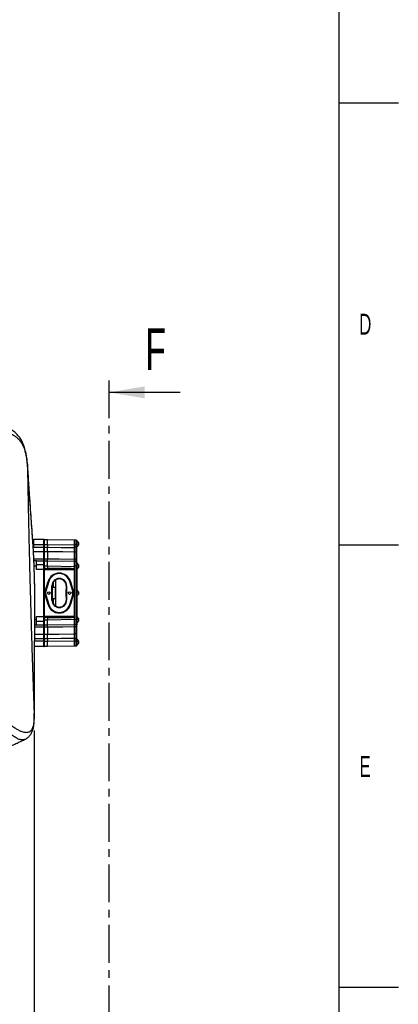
# Model space of a CAD drawing. Extents: x 0 to 8410, y 0 to 5940.
# Tile 158 of 212: x 7773 to 8410, y 2199 to 3852. Entities that reach past the tile are written whole.
import ezdxf

# ---------------------------------------------------------------- set-up
doc = ezdxf.new("R2010")
doc.units = 0
doc.header["$LTSCALE"] = 10
doc.linetypes.add('CENTER', pattern=[10.16, 6.35, -1.27, 1.27, -1.27])
doc.layers.get('0').update_dxf_attribs({"linetype": 'CONTINUOUS'})
doc.styles.add('SLDTEXTSTYLE0', font='TXT', dxfattribs={"width": 0.605})
doc.dimstyles.new('SLDDIMSTYLE1', dxfattribs={"dimtxt": 50, "dimasz": 50, "dimexe": 0, "dimexo": 0.0625, "dimgap": 12.5, "dimtad": 1, "dimdec": 1, "dimrnd": 1e-09, "dimzin": 12, "dimtxsty": 'SLDTEXTSTYLE0', "dimsah": 1, "dimcen": 0.09, "dimazin": 3, "dimtfac": 1, "dimtofl": 0, "dimtmove": 0, "dimatfit": 3, "dimtolj": 1, "dimtzin": 12})

# ---------------------------------------------------------------- blocks, each defined once
blk = doc.blocks.new('_D_6')
at = {"color": 7, "linetype": 'CONTINUOUS'}
for p, q in [((6267.8, 2658.2), (6267.8, 1577.4)), ((7797.8, 2658.2), (7797.8, 1577.4)), ((6267.8, 1592.4), (7797.8, 1592.4))]:
    blk.add_line(p, q, dxfattribs=at)
for points in [[(6267.8, 1592.4), (6317.8, 1584.9), (6317.8, 1599.9)], [(7797.8, 1592.4), (7747.8, 1599.9), (7747.8, 1584.9)]]:
    blk.add_solid(points, dxfattribs=at)
at = {"color": 7, "linetype": 'CONTINUOUS', "insert": (6956.4, 1656.8), "char_height": 50, "attachment_point": 1, "rotation": 360, "style": 'SLDTEXTSTYLE0'}
blk.add_mtext('1530', dxfattribs=at)

msp = doc.modelspace()

# ---------------------------------------------------------------- linework, layer by layer
at = {"color": 7, "linetype": 'CONTINUOUS'}
for p, q in [((8310, 5840), (8310, 100)), ((8310, 3712.5), (8410, 3712.5)), ((8043.18, 3226.3), (7923.18, 3226.3)), ((7795.78, 2978.85), (7795.28, 2979.35)), ((7796.28, 2979.35), (7795.78, 2978.85)), ((7795.78, 2970.35), (7795.78, 2978.85)), ((7796.28, 2979.35), (7796.28, 2970.35)), ((7813.78, 2979.35), (7796.28, 2979.35)), ((7813.78, 2970.35), (7813.78, 2979.35)), ((7814.27, 2979.26), (7819.78, 2979.35)), ((7819.78, 2970.35), (7819.78, 2979.35)), ((7819.78, 2979.35), (7865.28, 2978.56)), ((7868.78, 2978.35), (7865.78, 2978.35)), ((7865.78, 2978.35), (7865.78, 2970.35)), ((7868.78, 2978.35), (7868.78, 2970.35)), ((7869.78, 2976.6), (7868.78, 2976.6)), ((7869.78, 2971.85), (7869.78, 2976.6)), ((7796.28, 2970.35), (7796.28, 2966.19)), ((7813.78, 2966.19), (7813.78, 2970.35)), ((7813.78, 2958.51), (7813.78, 2966.19)), ((7819.78, 2970.35), (7819.78, 2966.19)), ((7865.78, 2970.35), (7865.78, 2966.19)), ((7865.78, 2966.19), (7865.78, 2957.74)), ((7868.78, 2970.35), (7868.78, 2966.19)), ((7868.78, 2967.1), (7869.78, 2967.1)), ((7868.78, 2966.19), (7868.78, 2957.74)), ((7869.78, 2967.1), (7869.78, 2971.85)), ((8310, 2970), (8410, 2970)), ((7801.78, 2943.52), (7813.78, 2943.52)), ((7801.78, 2943.35), (7801.78, 2943.52)), ((7813.78, 2946.95), (7813.78, 2958.51)), ((7813.78, 2943.52), (7813.78, 2946.95)), ((7813.78, 2942.76), (7813.78, 2943.52)), ((7819.78, 2958.51), (7819.78, 2946.95)), ((7865.78, 2957.74), (7865.78, 2946.31)), ((7865.78, 2946.31), (7865.78, 2942.35)), ((7868.78, 2957.74), (7868.78, 2946.31)), ((7868.78, 2946.31), (7868.78, 2942.35)), ((7801.78, 2943.35), (7797.19, 2943.35)), ((7801.78, 2934.35), (7801.78, 2943.35)), ((7801.78, 2928.85), (7801.78, 2934.35)), ((7813.78, 2928.85), (7801.78, 2928.85)), ((7813.78, 2942.76), (7813.78, 2943.17)), ((7813.78, 2934.26), (7813.78, 2942.76)), ((7813.78, 2930.37), (7813.78, 2934.26)), ((7813.78, 2928.85), (7813.78, 2929.87)), ((7813.78, 2849.85), (7813.78, 2928.85)), ((7814.27, 2943.26), (7819.78, 2943.35)), ((7819.78, 2934.35), (7819.78, 2943.35)), ((7819.78, 2943.35), (7865.28, 2942.56)), ((7819.78, 2934.35), (7819.78, 2930.37)), ((7819.78, 2929.37), (7819.78, 2930.37)), ((7868.78, 2942.35), (7865.78, 2942.35)), ((7865.78, 2942.35), (7865.78, 2934.35)), ((7865.78, 2934.35), (7865.78, 2844.35)), ((7868.78, 2942.35), (7868.78, 2934.35)), ((7868.78, 2941.35), (7869.78, 2941.35)), ((7869.78, 2939.1), (7868.78, 2939.1)), ((7868.78, 2934.35), (7868.78, 2844.35)), ((7868.78, 2929.6), (7869.78, 2929.6)), ((7869.78, 2939.1), (7869.78, 2941.35)), ((7869.78, 2934.35), (7869.78, 2939.1)), ((7869.78, 2929.6), (7869.78, 2934.35)), ((7869.78, 2849.1), (7869.78, 2929.6)), ((7833.78, 2867.28), (7833.78, 2911.21)), ((7828.03, 2901.35), (7828.08, 2902.47)), ((7828.22, 2895.53), (7828.36, 2895.18)), ((7829.28, 2906.29), (7829.28, 2899.35)), ((7829.28, 2899.35), (7833.08, 2899.35)), ((7833.08, 2899.35), (7833.08, 2879.35)), ((7851.2, 2894.78), (7851.35, 2895.17)), ((7851.52, 2902.07), (7851.54, 2901.35)), ((7868.78, 2899.35), (7868.98, 2899.35)), ((7868.98, 2899.35), (7868.98, 2878.35)), ((7828.08, 2876.23), (7828.03, 2877.35)), ((7828.36, 2883.52), (7828.22, 2883.17)), ((7833.08, 2879.35), (7829.28, 2879.35)), ((7829.28, 2879.35), (7829.28, 2872.49)), ((7851.35, 2883.54), (7851.2, 2883.92)), ((7851.54, 2877.35), (7851.52, 2876.64)), ((7868.78, 2878.35), (7868.98, 2878.35)), ((7801.78, 2849.85), (7813.78, 2849.85)), ((7801.78, 2844.35), (7801.78, 2849.85)), ((7801.78, 2835.35), (7801.78, 2844.35)), ((7813.78, 2848.84), (7813.78, 2849.85)), ((7813.78, 2844.45), (7813.78, 2848.34)), ((7813.78, 2835.95), (7813.78, 2844.45)), ((7819.78, 2848.34), (7819.78, 2849.34)), ((7819.78, 2848.34), (7819.78, 2844.35)), ((7819.78, 2835.35), (7819.78, 2844.35)), ((7865.78, 2844.35), (7865.78, 2836.35)), ((7869.78, 2849.1), (7868.78, 2849.1)), ((7868.78, 2844.35), (7868.78, 2836.35)), ((7869.78, 2844.35), (7869.78, 2849.1)), ((7869.78, 2839.6), (7869.78, 2844.35)), ((7801.78, 2835.35), (7798.56, 2835.35)), ((7801.78, 2835.18), (7801.78, 2835.35)), ((7813.78, 2835.18), (7801.78, 2835.18)), ((7813.78, 2835.18), (7813.78, 2835.95)), ((7813.78, 2831.75), (7813.78, 2835.18)), ((7813.78, 2820.2), (7813.78, 2831.75)), ((7819.78, 2835.35), (7814.27, 2835.45)), ((7865.28, 2836.15), (7819.78, 2835.35)), ((7819.78, 2831.75), (7819.78, 2820.2)), ((7868.78, 2836.35), (7865.78, 2836.35)), ((7865.78, 2836.35), (7865.78, 2832.39)), ((7865.78, 2832.39), (7865.78, 2820.97)), ((7868.78, 2839.6), (7869.78, 2839.6)), ((7868.78, 2836.35), (7868.78, 2832.39)), ((7868.78, 2835.35), (7869.78, 2835.35)), ((7868.78, 2832.39), (7868.78, 2820.97)), ((7869.78, 2835.35), (7869.78, 2839.6)), ((7813.78, 2812.52), (7813.78, 2820.2)), ((7813.78, 2808.35), (7813.78, 2812.52)), ((7819.78, 2812.52), (7819.78, 2808.35)), ((7865.78, 2820.97), (7865.78, 2812.52)), ((7865.78, 2812.52), (7865.78, 2808.35)), ((7868.78, 2820.97), (7868.78, 2812.52)), ((7868.78, 2812.52), (7868.78, 2808.35)), ((7869.78, 2811.6), (7868.78, 2811.6)), ((7869.78, 2806.85), (7869.78, 2811.6)), ((7813.78, 2799.35), (7798.39, 2799.35)), ((7813.78, 2799.35), (7813.78, 2808.35)), ((7819.78, 2799.35), (7814.27, 2799.45)), ((7819.78, 2799.35), (7819.78, 2808.35)), ((7865.28, 2800.15), (7819.78, 2799.35)), ((7865.78, 2808.35), (7865.78, 2800.35)), ((7868.78, 2800.35), (7865.78, 2800.35)), ((7868.78, 2808.35), (7868.78, 2800.35)), ((7868.78, 2802.1), (7869.78, 2802.1)), ((7869.78, 2802.1), (7869.78, 2806.85)), ((8310, 2227.5), (8410, 2227.5))]:
    msp.add_line(p, q, dxfattribs=at)
at = {"color": 7, "linetype": 'CENTER'}
msp.add_line((7923.18, 3246.3), (7923.18, 1649.73), dxfattribs=at)
at = {"color": 8, "linetype": 'CONTINUOUS'}
for p, q in [((7786.27, 3105.82), (7786.26, 3106.45)), ((7796.28, 2970.35), (7795.78, 2970.35)), ((7813.78, 2970.35), (7796.28, 2970.35)), ((7796.28, 2966.19), (7813.78, 2966.19)), ((7814.27, 2970.26), (7813.78, 2970.26)), ((7814.27, 2966.14), (7813.78, 2966.14)), ((7819.78, 2970.35), (7814.27, 2970.26)), ((7814.27, 2970.26), (7814.27, 2966.14)), ((7865.28, 2969.56), (7819.78, 2970.35)), ((7865.28, 2965.82), (7865.28, 2969.56)), ((7865.78, 2969.56), (7865.28, 2969.56)), ((7865.28, 2965.82), (7865.78, 2965.82)), ((7868.78, 2970.35), (7865.78, 2970.35)), ((7868.78, 2966.19), (7865.78, 2966.19)), ((7813.78, 2958.51), (7796.28, 2958.51)), ((7797.03, 2946.95), (7813.78, 2946.95)), ((7819.78, 2958.51), (7814.27, 2958.46)), ((7814.27, 2958.46), (7814.27, 2946.86)), ((7814.27, 2946.86), (7819.78, 2946.95)), ((7865.28, 2946.19), (7865.28, 2958.11)), ((7868.78, 2957.74), (7865.78, 2957.74)), ((7868.78, 2946.31), (7865.78, 2946.31)), ((7801.78, 2934.35), (7797.55, 2934.35)), ((7813.78, 2936.85), (7801.78, 2936.85)), ((7814.27, 2934.26), (7813.78, 2934.26)), ((7813.78, 2930.37), (7814.27, 2930.37)), ((7813.78, 2928.37), (7814.28, 2928.37)), ((7819.78, 2934.35), (7814.27, 2934.26)), ((7814.27, 2934.26), (7814.27, 2930.37)), ((7814.28, 2929.37), (7814.28, 2928.37)), ((7865.28, 2928.37), (7814.28, 2928.37)), ((7814.28, 2928.37), (7814.28, 2850.34)), ((7817.77, 2930.37), (7819.78, 2930.37)), ((7819.78, 2929.37), (7817.79, 2929.37)), ((7817.79, 2929.37), (7821.77, 2929.37)), ((7865.28, 2933.56), (7819.78, 2934.35)), ((7819.78, 2930.37), (7821.78, 2930.37)), ((7821.77, 2929.37), (7819.78, 2929.37)), ((7865.28, 2930.21), (7865.28, 2933.56)), ((7865.28, 2933.56), (7865.78, 2933.56)), ((7865.28, 2930.21), (7865.78, 2930.21)), ((7865.28, 2928.37), (7865.28, 2929.29)), ((7865.28, 2928.37), (7865.78, 2928.37)), ((7865.28, 2850.34), (7865.28, 2928.37)), ((7868.78, 2934.35), (7865.78, 2934.35)), ((7816.24, 2892.47), (7821.08, 2908.88)), ((7821.56, 2908.73), (7816.71, 2892.33)), ((7816.71, 2892.33), (7821.56, 2908.73)), ((7822.04, 2908.59), (7817.19, 2892.18)), ((7821.56, 2908.73), (7821.56, 2908.73)), ((7827.33, 2877.35), (7827.33, 2901.35)), ((7827.33, 2901.35), (7827.83, 2901.35)), ((7827.83, 2901.35), (7827.83, 2877.35)), ((7828.03, 2901.35), (7827.83, 2901.35)), ((7851.54, 2901.35), (7851.72, 2901.35)), ((7851.72, 2877.35), (7851.72, 2901.35)), ((7852.22, 2901.35), (7851.72, 2901.35)), ((7852.22, 2901.35), (7852.22, 2877.35)), ((7862.36, 2892.18), (7857.51, 2908.59)), ((7862.84, 2892.33), (7857.99, 2908.73)), ((7857.99, 2908.73), (7857.99, 2908.73)), ((7857.99, 2908.73), (7862.84, 2892.33)), ((7858.47, 2908.88), (7863.32, 2892.47)), ((7821.08, 2869.83), (7816.24, 2886.24)), ((7816.71, 2892.33), (7816.71, 2892.33)), ((7816.71, 2886.38), (7821.56, 2869.97)), ((7816.71, 2886.38), (7816.71, 2886.38)), ((7821.56, 2869.97), (7816.71, 2886.38)), ((7817.19, 2886.52), (7822.04, 2870.11)), ((7827.83, 2877.35), (7827.33, 2877.35)), ((7828.03, 2877.35), (7827.83, 2877.35)), ((7851.54, 2877.35), (7851.72, 2877.35)), ((7851.72, 2877.35), (7852.22, 2877.35)), ((7857.51, 2870.11), (7862.36, 2886.52)), ((7857.99, 2869.97), (7862.84, 2886.38)), ((7862.84, 2886.38), (7857.99, 2869.97)), ((7863.32, 2886.24), (7858.47, 2869.83)), ((7862.84, 2892.33), (7862.84, 2892.33)), ((7862.84, 2886.38), (7862.84, 2886.38)), ((7821.56, 2869.97), (7821.56, 2869.97)), ((7857.99, 2869.97), (7857.99, 2869.97)), ((7801.78, 2844.35), (7798.6, 2844.35)), ((7813.78, 2850.34), (7814.28, 2850.34)), ((7813.78, 2848.34), (7814.27, 2848.34)), ((7813.78, 2844.45), (7814.27, 2844.45)), ((7814.27, 2848.34), (7814.27, 2844.45)), ((7814.27, 2844.45), (7819.78, 2844.35)), ((7814.28, 2850.34), (7814.28, 2849.34)), ((7814.28, 2850.34), (7865.28, 2850.34)), ((7819.78, 2848.34), (7817.77, 2848.34)), ((7817.79, 2849.34), (7819.78, 2849.34)), ((7821.77, 2849.34), (7817.79, 2849.34)), ((7819.78, 2849.34), (7821.77, 2849.34)), ((7821.78, 2848.34), (7819.78, 2848.34)), ((7819.78, 2844.35), (7865.28, 2845.15)), ((7865.28, 2849.42), (7865.28, 2850.34)), ((7865.28, 2850.34), (7865.78, 2850.34)), ((7865.28, 2845.15), (7865.28, 2848.5)), ((7865.28, 2848.5), (7865.78, 2848.5)), ((7865.28, 2845.15), (7865.78, 2845.15)), ((7868.78, 2844.35), (7865.78, 2844.35)), ((7813.78, 2831.75), (7798.54, 2831.75)), ((7801.78, 2841.85), (7813.78, 2841.85)), ((7819.78, 2831.75), (7814.27, 2831.85)), ((7814.27, 2831.85), (7814.27, 2820.25)), ((7865.28, 2820.6), (7865.28, 2832.52)), ((7868.78, 2832.39), (7865.78, 2832.39)), ((7813.78, 2812.52), (7798.45, 2812.52)), ((7798.49, 2820.2), (7813.78, 2820.2)), ((7813.78, 2812.56), (7814.27, 2812.56)), ((7814.27, 2820.25), (7819.78, 2820.2)), ((7814.27, 2812.56), (7814.27, 2808.45)), ((7865.78, 2812.89), (7865.28, 2812.89)), ((7865.28, 2809.15), (7865.28, 2812.89)), ((7868.78, 2820.97), (7865.78, 2820.97)), ((7868.78, 2812.52), (7865.78, 2812.52)), ((7813.78, 2808.35), (7798.44, 2808.35)), ((7813.78, 2808.45), (7814.27, 2808.45)), ((7814.27, 2808.45), (7819.78, 2808.35)), ((7819.78, 2808.35), (7865.28, 2809.15)), ((7865.78, 2809.15), (7865.28, 2809.15)), ((7868.78, 2808.35), (7865.78, 2808.35)), ((7797.78, 2678.22), (7797.8, 2677.66))]:
    msp.add_line(p, q, dxfattribs=at)
at = {"color": 8, "linetype": 'CONTINUOUS', "flags": 128}
for points in [[(7814.27, 2966.14), (7816.73, 2966.16), (7819.78, 2966.19)], [(7819.78, 2966.19), (7842.82, 2966), (7865.28, 2965.82)], [(7814.27, 2946.86), (7814.17, 2946.85), (7814.08, 2946.83), (7813.99, 2946.8), (7813.92, 2946.76), (7813.86, 2946.72), (7813.81, 2946.66), (7813.79, 2946.6), (7813.78, 2946.54)], [(7865.28, 2958.11), (7845.78, 2958.28), (7819.78, 2958.51)], [(7819.78, 2946.95), (7839.77, 2946.62), (7865.28, 2946.19)], [(7865.28, 2946.19), (7865.38, 2946.18), (7865.47, 2946.16), (7865.56, 2946.13), (7865.63, 2946.09), (7865.69, 2946.04), (7865.74, 2945.99), (7865.77, 2945.93), (7865.78, 2945.87)], [(7821.56, 2908.73), (7821.55, 2908.74), (7821.52, 2908.75), (7821.48, 2908.76), (7821.42, 2908.78), (7821.35, 2908.8), (7821.27, 2908.82), (7821.18, 2908.85), (7821.08, 2908.88)], [(7822.04, 2908.59), (7821.95, 2908.62), (7821.86, 2908.65), (7821.78, 2908.67), (7821.71, 2908.69), (7821.65, 2908.71), (7821.6, 2908.72), (7821.57, 2908.73), (7821.56, 2908.73)], [(7857.51, 2908.59), (7857.6, 2908.62), (7857.69, 2908.65), (7857.77, 2908.67), (7857.85, 2908.69), (7857.91, 2908.71), (7857.95, 2908.72), (7857.98, 2908.73), (7857.99, 2908.73)], [(7857.99, 2908.73), (7858, 2908.74), (7858.03, 2908.75), (7858.07, 2908.76), (7858.13, 2908.78), (7858.2, 2908.8), (7858.29, 2908.82), (7858.38, 2908.85), (7858.47, 2908.88)], [(7816.24, 2892.47), (7816.33, 2892.44), (7816.42, 2892.41), (7816.5, 2892.39), (7816.57, 2892.37), (7816.63, 2892.35), (7816.68, 2892.34), (7816.7, 2892.33), (7816.71, 2892.33)], [(7816.24, 2886.24), (7816.33, 2886.27), (7816.42, 2886.29), (7816.5, 2886.32), (7816.57, 2886.34), (7816.63, 2886.36), (7816.68, 2886.37), (7816.7, 2886.38), (7816.71, 2886.38)], [(7816.71, 2892.33), (7816.73, 2892.32), (7816.75, 2892.31), (7816.8, 2892.3), (7816.86, 2892.28), (7816.93, 2892.26), (7817.01, 2892.24), (7817.1, 2892.21), (7817.19, 2892.18)], [(7816.71, 2886.38), (7816.73, 2886.38), (7816.75, 2886.39), (7816.8, 2886.4), (7816.86, 2886.42), (7816.93, 2886.44), (7817.01, 2886.47), (7817.1, 2886.49), (7817.19, 2886.52)], [(7862.36, 2892.18), (7862.45, 2892.21), (7862.54, 2892.24), (7862.62, 2892.26), (7862.69, 2892.28), (7862.75, 2892.3), (7862.8, 2892.31), (7862.83, 2892.32), (7862.84, 2892.33)], [(7862.84, 2892.33), (7862.85, 2892.33), (7862.88, 2892.34), (7862.92, 2892.35), (7862.98, 2892.37), (7863.05, 2892.39), (7863.14, 2892.41), (7863.22, 2892.44), (7863.32, 2892.47)], [(7862.84, 2886.38), (7862.85, 2886.38), (7862.88, 2886.37), (7862.92, 2886.36), (7862.98, 2886.34), (7863.05, 2886.32), (7863.14, 2886.29), (7863.22, 2886.27), (7863.32, 2886.24)], [(7821.08, 2869.83), (7821.18, 2869.86), (7821.27, 2869.88), (7821.35, 2869.91), (7821.42, 2869.93), (7821.48, 2869.95), (7821.52, 2869.96), (7821.55, 2869.97), (7821.56, 2869.97)], [(7821.56, 2869.97), (7821.57, 2869.97), (7821.6, 2869.98), (7821.65, 2870), (7821.71, 2870.01), (7821.78, 2870.03), (7821.86, 2870.06), (7821.95, 2870.09), (7822.04, 2870.11)], [(7857.99, 2869.97), (7857.98, 2869.97), (7857.95, 2869.98), (7857.91, 2870), (7857.85, 2870.01), (7857.77, 2870.03), (7857.69, 2870.06), (7857.6, 2870.09), (7857.51, 2870.11)], [(7858.47, 2869.83), (7858.38, 2869.86), (7858.29, 2869.88), (7858.2, 2869.91), (7858.13, 2869.93), (7858.07, 2869.95), (7858.03, 2869.96), (7858, 2869.97), (7857.99, 2869.97)], [(7813.78, 2832.17), (7813.79, 2832.1), (7813.81, 2832.04), (7813.86, 2831.99), (7813.92, 2831.94), (7813.99, 2831.9), (7814.08, 2831.87), (7814.17, 2831.85), (7814.27, 2831.85)], [(7865.28, 2832.52), (7845.78, 2832.19), (7819.78, 2831.75)], [(7865.28, 2832.52), (7865.38, 2832.53), (7865.47, 2832.54), (7865.56, 2832.57), (7865.63, 2832.61), (7865.69, 2832.66), (7865.74, 2832.72), (7865.77, 2832.78), (7865.78, 2832.84)], [(7819.78, 2812.52), (7816.73, 2812.54), (7814.27, 2812.56)], [(7819.78, 2820.2), (7839.77, 2820.37), (7865.28, 2820.6)], [(7865.28, 2812.89), (7842.82, 2812.7), (7819.78, 2812.52)]]:
    msp.add_lwpolyline(points, dxfattribs=at)
at = {"color": 7, "linetype": 'CONTINUOUS'}
for centre in [(7822.28, 2889.35), (7857.28, 2889.35)]:
    msp.add_circle(centre, 2.25, dxfattribs=at)
for centre, radius, start, end in [((7814.28, 2978.76), 0.5, 91, 180), ((7865.28, 2978.06), 0.5, 360, 89), ((7866.48, 2971.59), 6, 29.79907, 56.69982), ((7866.48, 2972.12), 6, 303.30018, 331.04858), ((7814.28, 2942.76), 0.5, 91, 180), ((7865.28, 2942.06), 0.5, 0, 89), ((7866.48, 2934.09), 6, 29.79907, 56.69982), ((7866.48, 2934.62), 6, 303.30018, 331.04858), ((7866.48, 2889.09), 6, 29.79907, 56.69982), ((7826.78, 2889.35), 10.49, 163.5387, 196.4613), ((7839.78, 2877.35), 11.95, 180, 0), ((7852.78, 2889.35), 10.49, 343.5387, 16.4613), ((7866.48, 2889.62), 6, 303.30018, 331.04858), ((7839.78, 2875.35), 18.99, 196.4613, 343.5387), ((7866.48, 2844.09), 6, 29.79907, 56.69982), ((7814.28, 2835.95), 0.5, 180, 269), ((7865.28, 2836.65), 0.5, 271, 0), ((7866.48, 2844.62), 6, 303.30018, 331.04858), ((7866.48, 2806.59), 6, 29.79907, 56.69982), ((7814.28, 2799.95), 0.5, 180, 269), ((7865.28, 2800.65), 0.5, 271, 360), ((7866.48, 2807.12), 6, 303.30018, 331.04858)]:
    msp.add_arc(centre, radius, start, end, dxfattribs=at)
at = {"color": 8, "linetype": 'CONTINUOUS'}
for centre, radius, start, end in [((7814.22, 2958.01), 0.451, 84.3337, 171.72364), ((7865.33, 2957.66), 0.452, 8.18587, 95.60168), ((7814.28, 2929.87), 0.5, 180.02047, 270.0342), ((7832.72, 2930.13), 14.95, 179.08417, 182.91726), ((7806.84, 2930.13), 14.95, 357.08274, 0.91583), ((7865.3, 2929.77), 0.481, 267.64383, 357.43703), ((7839.78, 2903.35), 19.49, 16.4613, 163.5387), ((7839.78, 2903.35), 18.99, 16.4613, 163.5387), ((7839.78, 2903.35), 18.99, 16.4613, 163.5387), ((7839.78, 2903.35), 18.49, 16.4613, 163.5387), ((7839.78, 2901.35), 12.45, 0, 180), ((7839.78, 2901.35), 11.95, 0, 180), ((7826.78, 2889.35), 10.99, 163.5387, 196.4613), ((7826.78, 2889.35), 10.49, 163.5387, 196.4613), ((7826.78, 2889.35), 9.99, 163.5387, 196.4613), ((7839.78, 2877.35), 12.45, 180, 0), ((7852.78, 2889.35), 9.99, 343.5387, 16.4613), ((7731.5, 2443.06), 462.37, 73.49814, 73.56009), ((7852.78, 2889.35), 10.49, 343.5387, 16.4613), ((7852.78, 2889.35), 10.99, 343.5387, 16.4613), ((7839.78, 2875.35), 19.49, 196.4613, 343.5387), ((7839.78, 2875.35), 18.99, 196.4613, 343.5387), ((7839.78, 2875.35), 18.49, 196.4613, 343.5387), ((7814.28, 2848.84), 0.5, 89.97148, 179.97385), ((7832.72, 2848.57), 14.96, 177.08361, 180.91497), ((7806.83, 2848.57), 14.96, 359.08503, 2.91639), ((7865.3, 2848.94), 0.481, 2.57123, 92.34791), ((7814.22, 2820.7), 0.451, 188.27545, 275.65859), ((7865.33, 2821.05), 0.452, 264.40545, 351.81562)]:
    msp.add_arc(centre, radius, start, end, dxfattribs=at)
at = {"color": 7, "linetype": 'CONTINUOUS'}
for centre, major_axis, ratio, start_param, end_param in [((7814.73, 2975.3), (0, -1.75), 0.7142857, 3.87164, 4.0049058), ((7828.34, 2889.35), (0, 5.85), 0.0349208, 3.2294663, 6.1953116), ((7851.21, 2889.35), (0, 5.45), 0.0349208, 0.0866592, 3.0549334), ((7814.73, 2803.4), (0, 1.75), 0.7142857, 2.2782795, 2.4115453)]:
    msp.add_ellipse(centre, major_axis=major_axis, ratio=ratio, start_param=start_param, end_param=end_param, dxfattribs=at)
at = {"color": 8, "linetype": 'CONTINUOUS'}
for centre, major_axis, ratio, start_param, end_param in [((7814.28, 2970.26), (-0.01, 9), 0.0009692, 0.000016, 1.5705077), ((7865.28, 2969.56), (0.01, 9), 0.0009692, 4.7126776, 6.2831693), ((7814.28, 2934.26), (-0.01, 9), 0.0009692, 0.000016, 1.5705077), ((7819.77, 2928.37), (114.58, 0), 0.0174551, 1.5882496, 1.6188162), ((7819.78, 2928.37), (114.58, 0), 0.0087275, 1.5882496, 1.6188925), ((7819.77, 2928.37), (114.58, 0), 0.0087275, 1.1623555, 1.553343), ((7819.78, 2928.37), (114.58, 0), 0.0174551, 1.1624385, 1.553343), ((7865.28, 2933.56), (0.01, 9), 0.0009692, 4.7126776, 6.2831693), ((7814.28, 2844.45), (0.01, 9), 0.0009692, 1.5710849, 3.1415767), ((7819.77, 2850.34), (114.58, 0), 0.0174551, 4.6643691, 4.6949357), ((7819.78, 2850.34), (114.58, 0), 0.0087275, 4.6642928, 4.6949357), ((7819.77, 2850.34), (114.58, 0), 0.0087275, 4.7298423, 5.1208298), ((7819.78, 2850.34), (114.58, 0), 0.0174551, 4.7298423, 5.1207468), ((7865.28, 2845.15), (-0.01, 9), 0.0009692, 3.1416086, 4.7121004), ((7814.28, 2808.45), (0.01, 9), 0.0009692, 1.5710849, 3.1415767), ((7865.28, 2809.15), (-0.01, 9), 0.0009692, 3.1416086, 4.7121004)]:
    msp.add_ellipse(centre, major_axis=major_axis, ratio=ratio, start_param=start_param, end_param=end_param, dxfattribs=at)
for points, knots in [([(7786.27, 3105.82), (7785.95, 3109.12), (7785.31, 3115.71), (7783.48, 3124.64), (7781.25, 3131.89), (7778.8, 3137.53), (7775.84, 3142.5), (7772.38, 3146.77), (7768.39, 3150.44), (7763.87, 3153.49), (7758.21, 3156.31), (7751.31, 3158.53), (7745.59, 3159.72), (7742.73, 3160.31)], [0, 0, 0, 0, 0.1149226, 0.2298297, 0.3086745, 0.3876887, 0.4665348, 0.544262, 0.6219978, 0.7019519, 0.781923, 0.8905364, 1, 1, 1, 1]), ([(7786.27, 3105.82), (7786.46, 3094.49), (7786.84, 3072.04), (7787.49, 3038.07), (7788.2, 3004.01), (7788.97, 2969.69), (7789.78, 2936.07), (7790.62, 2903.26), (7791.49, 2871.31), (7792.41, 2839.34), (7793.38, 2807.2), (7794.4, 2774.91), (7795.48, 2742.51), (7796.6, 2710.25), (7797.39, 2688.89), (7797.78, 2678.22)], [0, 0, 0, 0, 0.0813789, 0.1613162, 0.241254, 0.3216361, 0.4020182, 0.4760202, 0.550066, 0.6241103, 0.6981108, 0.7735595, 0.8490542, 0.9245498, 1, 1, 1, 1]), ([(7797.78, 2678.22), (7797.8, 2679.94), (7797.84, 2683.38), (7797.88, 2690.89), (7797.93, 2704.05), (7798.06, 2730.32), (7798.3, 2783.1), (7798.52, 2831.1), (7798.68, 2866.82), (7798.72, 2873.91), (7798.71, 2880.37), (7798.68, 2886.04), (7798.62, 2892), (7798.53, 2898.14), (7798.42, 2904.38), (7798.28, 2910.69), (7798.11, 2917.14), (7797.92, 2923.58), (7797.7, 2929.95), (7797.47, 2936.24), (7797.22, 2942.47), (7796.94, 2948.51), (7796.65, 2954.31), (7796.35, 2959.85), (7796.04, 2965.17), (7795.59, 2971.83), (7795.03, 2979.92), (7794.12, 2992.82), (7792.54, 3015.62), (7789.85, 3054.31), (7787.61, 3086.56), (7786.27, 3105.82)], [0, 0, 0, 0, 0.0130689, 0.0262101, 0.052549, 0.1052149, 0.2105447, 0.4226584, 0.4418539, 0.4610503, 0.472812, 0.4846579, 0.4967639, 0.5089587, 0.5207192, 0.5325607, 0.5446579, 0.5568428, 0.5686484, 0.5805354, 0.5926806, 0.6049147, 0.6167651, 0.6286994, 0.6408944, 0.6531809, 0.6780862, 0.7029983, 0.7528149, 0.8524488, 1, 1, 1, 1]), ([(7814.27, 2966.14), (7814.27, 2965.47), (7814.27, 2963.68), (7814.27, 2961.45), (7814.27, 2959.61), (7814.27, 2958.85), (7814.27, 2958.46)], [0, 0, 0, 0, 0.2306398, 0.6146312, 0.8039647, 1, 1, 1, 1]), ([(7865.28, 2958.11), (7865.29, 2958.91), (7865.29, 2960.51), (7865.29, 2963), (7865.29, 2964.78), (7865.28, 2965.47), (7865.28, 2965.82)], [0, 0, 0, 0, 0.3829675, 0.7659398, 0.8801399, 1, 1, 1, 1]), ([(7814.27, 2946.86), (7814.27, 2946.37), (7814.27, 2945.06), (7814.27, 2943.93), (7814.27, 2943.34), (7814.27, 2943.29), (7814.27, 2943.26)], [0, 0, 0, 0, 0.230631, 0.6146339, 0.8039688, 1, 1, 1, 1]), ([(7865.28, 2942.56), (7865.29, 2942.67), (7865.29, 2942.89), (7865.29, 2944.22), (7865.29, 2945.41), (7865.28, 2945.92), (7865.28, 2946.19)], [0, 0, 0, 0, 0.3829642, 0.7659371, 0.8801453, 1, 1, 1, 1]), ([(7814.27, 2930.37), (7814.27, 2930.26), (7814.27, 2930.03), (7814.27, 2929.73), (7814.27, 2929.5), (7814.27, 2929.39), (7814.28, 2929.37), (7814.28, 2929.37)], [0, 0, 0, 0, 0.22141, 0.4428897, 0.6643342, 0.8857986, 1, 1, 1, 1]), ([(7865.28, 2929.29), (7865.28, 2929.31), (7865.28, 2929.38), (7865.28, 2929.57), (7865.28, 2929.87), (7865.28, 2930.09), (7865.28, 2930.21)], [0, 0, 0, 0, 0.1297756, 0.4198737, 0.7098899, 1, 1, 1, 1]), ([(7814.28, 2849.34), (7814.28, 2849.32), (7814.27, 2849.29), (7814.27, 2849.1), (7814.27, 2848.84), (7814.27, 2848.57), (7814.27, 2848.4), (7814.27, 2848.34)], [0, 0, 0, 0, 0.2215017, 0.4430362, 0.6645442, 0.8860337, 1, 1, 1, 1]), ([(7865.28, 2848.5), (7865.28, 2848.55), (7865.28, 2848.71), (7865.28, 2848.98), (7865.28, 2849.25), (7865.28, 2849.36), (7865.28, 2849.42)], [0, 0, 0, 0, 0.1296151, 0.4197348, 0.7098698, 1, 1, 1, 1]), ([(7814.27, 2835.45), (7814.27, 2835.41), (7814.27, 2835.3), (7814.27, 2834.39), (7814.27, 2833.1), (7814.27, 2832.27), (7814.27, 2831.85)], [0, 0, 0, 0, 0.2306387, 0.614635, 0.803965, 1, 1, 1, 1]), ([(7865.28, 2832.52), (7865.29, 2833.32), (7865.29, 2834.91), (7865.29, 2835.83), (7865.29, 2836.12), (7865.28, 2836.14), (7865.28, 2836.15)], [0, 0, 0, 0, 0.3829699, 0.7659349, 0.880144, 1, 1, 1, 1]), ([(7814.27, 2820.25), (7814.27, 2819.79), (7814.27, 2818.56), (7814.27, 2816.43), (7814.27, 2814.26), (7814.27, 2813.13), (7814.27, 2812.56)], [0, 0, 0, 0, 0.2306401, 0.6146354, 0.8039758, 1, 1, 1, 1]), ([(7865.28, 2812.89), (7865.29, 2814.01), (7865.29, 2816.26), (7865.29, 2818.55), (7865.29, 2819.91), (7865.28, 2820.36), (7865.28, 2820.6)], [0, 0, 0, 0, 0.3829653, 0.7659327, 0.8801429, 1, 1, 1, 1]), ([(7757.14, 2668.74), (7758.86, 2667.37), (7762.3, 2664.62), (7767.38, 2661.26), (7772.33, 2658.53), (7776.61, 2656.76), (7780.19, 2655.74), (7783.16, 2655.3), (7785.93, 2655.32), (7788.44, 2655.85), (7790.68, 2656.9), (7792.64, 2658.49), (7794.3, 2660.67), (7795.6, 2663.36), (7796.56, 2666.47), (7797.21, 2669.92), (7797.64, 2673.82), (7797.73, 2676.75), (7797.78, 2678.22)], [0, 0, 0, 0, 0.0785323, 0.1575383, 0.2382321, 0.3196001, 0.3769479, 0.4342919, 0.4922863, 0.550992, 0.6083674, 0.6661723, 0.7254255, 0.7852176, 0.8382757, 0.8919739, 0.9456711, 1, 1, 1, 1]), ([(7782, 2643.53), (7781.57, 2643.3), (7780.42, 2642.71), (7778.25, 2642.46), (7775.52, 2642.64), (7772.53, 2643.43), (7769.15, 2644.85), (7765.37, 2647), (7761.21, 2649.96), (7756.89, 2653.62), (7753.25, 2657.19), (7751.11, 2659.55), (7750.43, 2660.31)], [0, 0, 0, 0, 0.0587607, 0.1571668, 0.2562839, 0.357488, 0.4593422, 0.5780708, 0.6976648, 0.8198271, 0.9428227, 1, 1, 1, 1])]:
    msp.add_open_spline(points, degree=3, knots=knots, dxfattribs=at)
at = {"color": 7, "linetype": 'CONTINUOUS'}
for points, knots in [([(7786.22, 3106.44), (7786.17, 3107.27), (7786, 3110.11), (7785.42, 3115.1), (7784.49, 3121.12), (7783.37, 3126.54), (7782.14, 3131.34), (7780.76, 3135.68), (7779.14, 3139.87), (7777.23, 3143.9), (7775.12, 3147.62), (7772.8, 3151.03), (7770.3, 3154.11), (7767.65, 3156.89), (7764.81, 3159.42), (7761.79, 3161.71), (7758.56, 3163.78), (7755.13, 3165.62), (7752.19, 3166.98), (7750.36, 3167.65), (7749.78, 3167.85)], [0, 0, 0, 0, 0.0314903, 0.1092534, 0.1878644, 0.2585696, 0.3164779, 0.3721408, 0.4319358, 0.4902016, 0.5469366, 0.6023728, 0.6550919, 0.706987, 0.7588573, 0.8110553, 0.864026, 0.9182564, 0.9742781, 1, 1, 1, 1]), ([(7797.8, 2677.58), (7797.8, 2677.65), (7797.82, 2678.84), (7797.85, 2681.43), (7797.88, 2685.53), (7797.9, 2690.61), (7797.93, 2698.62), (7798.02, 2717.47), (7798.18, 2751.99), (7798.39, 2798.7), (7798.57, 2839.48), (7798.69, 2863.7), (7798.73, 2872.93), (7798.74, 2877.12), (7798.73, 2881.22), (7798.7, 2885.52), (7798.66, 2890.04), (7798.6, 2894.72), (7798.52, 2899.5), (7798.43, 2904.34), (7798.32, 2909.23), (7798.2, 2914.15), (7798.07, 2919.1), (7797.92, 2924.06), (7797.75, 2929), (7797.57, 2933.89), (7797.39, 2938.71), (7797.19, 2943.43), (7796.98, 2948.06), (7796.76, 2952.59), (7796.54, 2956.82), (7796.32, 2960.81), (7796.09, 2964.55), (7795.84, 2968.41), (7795.56, 2972.6), (7795.2, 2977.78), (7794.41, 2989.33), (7793.05, 3008.76), (7791.01, 3038), (7788.92, 3068.11), (7787.27, 3091.84), (7786.47, 3103.35), (7786.26, 3106.41)], [0, 0, 0, 0, 0.0005361, 0.009535, 0.0189791, 0.0301574, 0.0449386, 0.0746269, 0.1620116, 0.2865362, 0.4018606, 0.446563, 0.4571535, 0.4660595, 0.4746729, 0.483712, 0.4929278, 0.5021565, 0.5114268, 0.5206732, 0.5298469, 0.5390508, 0.5482788, 0.5575228, 0.5667714, 0.5760132, 0.5852385, 0.5944562, 0.6036427, 0.6129064, 0.6222199, 0.630375, 0.6389804, 0.6478578, 0.657931, 0.6699682, 0.6873441, 0.745933, 0.8189766, 0.9117004, 0.9765356, 1, 1, 1, 1]), ([(7819.78, 2958.51), (7819.78, 2958.97), (7819.78, 2960.2), (7819.78, 2962.82), (7819.78, 2965.07), (7819.78, 2966.19)], [0, 0, 0, 0, 0.2305646, 0.6152759, 1, 1, 1, 1]), ([(7865.78, 2965.82), (7865.78, 2965.1), (7865.78, 2963.21), (7865.78, 2960.25), (7865.78, 2958.57), (7865.78, 2957.72)], [0, 0, 0, 0, 0.2338258, 0.6169198, 1, 1, 1, 1]), ([(7871.67, 2974.6), (7871.77, 2974.41), (7871.98, 2974.01), (7872.08, 2973.55), (7872, 2973.29), (7871.84, 2973.22), (7871.71, 2973.23), (7871.67, 2973.23)], [0, 0, 0, 0, 0.2469197, 0.4977481, 0.7104245, 0.9200334, 1, 1, 1, 1]), ([(7871.67, 2973.23), (7871.77, 2973.03), (7871.98, 2972.62), (7872.08, 2971.89), (7872, 2971.22), (7871.84, 2970.76), (7871.71, 2970.54), (7871.67, 2970.48)], [0, 0, 0, 0, 0.2469155, 0.4977536, 0.710418, 0.9200165, 1, 1, 1, 1]), ([(7871.67, 2970.48), (7871.77, 2970.47), (7871.98, 2970.47), (7872.08, 2970.2), (7872, 2969.78), (7871.84, 2969.4), (7871.71, 2969.17), (7871.67, 2969.1)], [0, 0, 0, 0, 0.24692324, 0.49775673, 0.71044769, 0.92004124, 1, 1, 1, 1]), ([(7819.78, 2943.35), (7819.78, 2943.39), (7819.78, 2943.51), (7819.78, 2944.58), (7819.78, 2946.16), (7819.78, 2946.95)], [0, 0, 0, 0, 0.2305591, 0.6152828, 1, 1, 1, 1]), ([(7813.78, 2929.87), (7813.78, 2929.87), (7813.78, 2929.88), (7813.78, 2929.94), (7813.78, 2930.05), (7813.78, 2930.2), (7813.78, 2930.31), (7813.78, 2930.37)], [0, 0, 0, 0, 0.1142022, 0.3357181, 0.5571122, 0.7786012, 1, 1, 1, 1]), ([(7871.67, 2937.1), (7871.77, 2936.91), (7871.98, 2936.51), (7872.08, 2936.05), (7872, 2935.79), (7871.84, 2935.72), (7871.71, 2935.73), (7871.67, 2935.73)], [0, 0, 0, 0, 0.2469137, 0.4977412, 0.7104259, 0.9200248, 1, 1, 1, 1]), ([(7871.67, 2935.73), (7871.77, 2935.53), (7871.98, 2935.12), (7872.08, 2934.39), (7872, 2933.72), (7871.84, 2933.26), (7871.71, 2933.04), (7871.67, 2932.98)], [0, 0, 0, 0, 0.2469155, 0.4977536, 0.710418, 0.9200165, 1, 1, 1, 1]), ([(7871.67, 2932.98), (7871.77, 2932.97), (7871.98, 2932.97), (7872.08, 2932.7), (7872, 2932.28), (7871.84, 2931.9), (7871.71, 2931.67), (7871.67, 2931.6)], [0, 0, 0, 0, 0.2469307, 0.4977624, 0.7104205, 0.9200418, 1, 1, 1, 1]), ([(7851.52, 2902.07), (7851.44, 2902.75), (7851.2, 2904.74), (7850.08, 2907.22), (7848.45, 2909.31), (7846.96, 2910.66), (7845.24, 2911.75), (7843.38, 2912.52), (7841.41, 2912.97), (7838.8, 2913.11), (7835.58, 2912.47), (7832.21, 2910.54), (7829.61, 2907.6), (7828.39, 2904.7), (7828.14, 2902.93), (7828.08, 2902.47)], [0, 0, 0, 0, 0.0591175, 0.1727328, 0.2299099, 0.2887384, 0.3459757, 0.4049729, 0.4604904, 0.517736, 0.6262044, 0.7343493, 0.8456384, 0.9602799, 1, 1, 1, 1]), ([(7828.22, 2895.53), (7828.19, 2895.66), (7828.15, 2895.91), (7828.09, 2897.1), (7828.04, 2898.73), (7828.03, 2900.26), (7828.03, 2901.14), (7828.03, 2901.35)], [0, 0, 0, 0, 0.2315644, 0.4631231, 0.6947223, 0.9263157, 1, 1, 1, 1]), ([(7851.54, 2901.35), (7851.54, 2900.68), (7851.54, 2899.33), (7851.5, 2897.5), (7851.45, 2896.09), (7851.4, 2895.36), (7851.36, 2895.22), (7851.35, 2895.17)], [0, 0, 0, 0, 0.2216667, 0.443321, 0.6649957, 0.8868975, 1, 1, 1, 1]), ([(7828.03, 2877.35), (7828.03, 2878.03), (7828.03, 2879.37), (7828.07, 2881.14), (7828.13, 2882.46), (7828.18, 2883.04), (7828.21, 2883.15), (7828.22, 2883.17)], [0, 0, 0, 0, 0.2315686, 0.4631323, 0.694724, 0.9263251, 1, 1, 1, 1]), ([(7851.35, 2883.54), (7851.38, 2883.41), (7851.42, 2883.16), (7851.48, 2881.98), (7851.52, 2880.34), (7851.54, 2878.7), (7851.54, 2877.69), (7851.54, 2877.35)], [0, 0, 0, 0, 0.2223465, 0.444699, 0.6667903, 0.8885763, 1, 1, 1, 1]), ([(7871.67, 2892.1), (7871.77, 2891.91), (7871.98, 2891.51), (7872.08, 2891.05), (7872, 2890.79), (7871.84, 2890.72), (7871.71, 2890.73), (7871.67, 2890.73)], [0, 0, 0, 0, 0.2469114, 0.497761, 0.7104286, 0.9200256, 1, 1, 1, 1]), ([(7871.67, 2890.73), (7871.77, 2890.53), (7871.98, 2890.12), (7872.08, 2889.39), (7872, 2888.72), (7871.84, 2888.26), (7871.71, 2888.04), (7871.67, 2887.98)], [0, 0, 0, 0, 0.2469155, 0.4977536, 0.710418, 0.9200165, 1, 1, 1, 1]), ([(7871.67, 2887.98), (7871.77, 2887.97), (7871.98, 2887.97), (7872.08, 2887.7), (7872, 2887.28), (7871.84, 2886.9), (7871.71, 2886.67), (7871.67, 2886.6)], [0, 0, 0, 0, 0.246932, 0.4977652, 0.7104481, 0.9200413, 1, 1, 1, 1]), ([(7828.08, 2876.23), (7828.16, 2875.68), (7828.43, 2873.83), (7829.5, 2871.47), (7831.14, 2869.37), (7832.63, 2868.03), (7834.35, 2866.95), (7836.19, 2866.18), (7838.15, 2865.74), (7840.73, 2865.6), (7843.94, 2866.22), (7847.32, 2868.13), (7849.5, 2870.57), (7850.71, 2872.92), (7851.31, 2874.77), (7851.45, 2876.04), (7851.52, 2876.64)], [0, 0, 0, 0, 0.0477359, 0.1615739, 0.2185401, 0.2771711, 0.3337803, 0.3921359, 0.4469741, 0.5034945, 0.6114103, 0.720115, 0.8326451, 0.889901, 0.9488224, 1, 1, 1, 1]), ([(7813.78, 2848.34), (7813.78, 2848.37), (7813.78, 2848.45), (7813.78, 2848.59), (7813.78, 2848.72), (7813.78, 2848.81), (7813.78, 2848.83), (7813.78, 2848.84)], [0, 0, 0, 0, 0.113962, 0.3354584, 0.5569577, 0.7784729, 1, 1, 1, 1]), ([(7871.67, 2847.1), (7871.77, 2846.91), (7871.98, 2846.51), (7872.08, 2846.05), (7872, 2845.79), (7871.84, 2845.72), (7871.71, 2845.73), (7871.67, 2845.73)], [0, 0, 0, 0, 0.2469091, 0.4977565, 0.7104373, 0.9200268, 1, 1, 1, 1]), ([(7871.67, 2845.73), (7871.77, 2845.53), (7871.98, 2845.12), (7872.08, 2844.39), (7872, 2843.72), (7871.84, 2843.26), (7871.71, 2843.04), (7871.67, 2842.98)], [0, 0, 0, 0, 0.246923, 0.4977687, 0.7104396, 0.9200446, 1, 1, 1, 1]), ([(7813.78, 2835.53), (7813.78, 2835.61), (7813.78, 2835.95), (7813.78, 2835.95), (7813.78, 2835.95)], [0, 0, 0, 0, 0.2091632, 1, 1, 1, 1]), ([(7819.78, 2831.75), (7819.78, 2832.24), (7819.78, 2833.54), (7819.78, 2835.02), (7819.78, 2835.24), (7819.78, 2835.35)], [0, 0, 0, 0, 0.2305515, 0.6152805, 1, 1, 1, 1]), ([(7871.67, 2842.98), (7871.77, 2842.97), (7871.98, 2842.97), (7872.08, 2842.7), (7872, 2842.28), (7871.84, 2841.9), (7871.71, 2841.67), (7871.67, 2841.6)], [0, 0, 0, 0, 0.2469267, 0.4977686, 0.7104233, 0.920012, 1, 1, 1, 1]), ([(7819.78, 2812.52), (7819.78, 2813.19), (7819.78, 2814.97), (7819.78, 2817.79), (7819.78, 2819.39), (7819.78, 2820.2)], [0, 0, 0, 0, 0.2305611, 0.6152802, 1, 1, 1, 1]), ([(7865.78, 2820.98), (7865.78, 2820.49), (7865.78, 2819.19), (7865.78, 2816.42), (7865.78, 2814.07), (7865.78, 2812.89)], [0, 0, 0, 0, 0.2338306, 0.616919, 1, 1, 1, 1]), ([(7871.67, 2809.6), (7871.77, 2809.41), (7871.98, 2809.01), (7872.08, 2808.55), (7872, 2808.29), (7871.84, 2808.22), (7871.71, 2808.23), (7871.67, 2808.23)], [0, 0, 0, 0, 0.2469163, 0.4977657, 0.7104316, 0.9200348, 1, 1, 1, 1]), ([(7871.67, 2808.23), (7871.77, 2808.03), (7871.98, 2807.62), (7872.08, 2806.89), (7872, 2806.22), (7871.84, 2805.76), (7871.71, 2805.54), (7871.67, 2805.48)], [0, 0, 0, 0, 0.2469193, 0.4977611, 0.7104288, 0.9200306, 1, 1, 1, 1]), ([(7871.67, 2805.48), (7871.77, 2805.47), (7871.98, 2805.47), (7872.08, 2805.2), (7872, 2804.78), (7871.84, 2804.4), (7871.71, 2804.17), (7871.67, 2804.1)], [0, 0, 0, 0, 0.2469208, 0.4977589, 0.7104359, 0.920042, 1, 1, 1, 1]), ([(7782.07, 2643.5), (7782.34, 2643.61), (7783.43, 2644.1), (7785.23, 2645.25), (7787.39, 2646.92), (7789.29, 2648.81), (7790.97, 2650.86), (7792.45, 2653.1), (7793.76, 2655.55), (7794.89, 2658.24), (7795.85, 2661.21), (7796.63, 2664.48), (7797.21, 2668.04), (7797.58, 2671.88), (7797.77, 2675.11), (7797.78, 2677.1), (7797.78, 2677.66)], [0, 0, 0, 0, 0.0215449, 0.0893265, 0.1564937, 0.2219518, 0.2879864, 0.3564331, 0.4282765, 0.5046208, 0.5864756, 0.6742581, 0.7668405, 0.8613895, 0.9609213, 1, 1, 1, 1]), ([(7718.5, 2616.25), (7719.79, 2616.75), (7722.16, 2617.66), (7725.3, 2618.89), (7728.25, 2620.04), (7731.09, 2621.17), (7734.35, 2622.47), (7737.68, 2623.82), (7741.25, 2625.28), (7745.04, 2626.85), (7749.3, 2628.63), (7753.91, 2630.6), (7758.52, 2632.61), (7762.83, 2634.52), (7766.89, 2636.34), (7771.11, 2638.27), (7775.94, 2640.52), (7779.69, 2642.29), (7781.82, 2643.34), (7782.04, 2643.44)], [0, 0, 0, 0, 0.0597793, 0.1095694, 0.1456754, 0.196638, 0.241688, 0.2978966, 0.3520514, 0.4082259, 0.4759256, 0.5529656, 0.6266484, 0.6949404, 0.7578758, 0.8195791, 0.8962559, 0.9895156, 1, 1, 1, 1])]:
    msp.add_open_spline(points, degree=3, knots=knots, dxfattribs=at)
msp.add_solid([(7923.18, 3226.3), (7983.18, 3216.3), (7983.18, 3236.3)], dxfattribs=at)

# ---------------------------------------------------------------- texts
at = {"color": 7, "linetype": 'CONTINUOUS', "attachment_point": 1, "style": 'SLDTEXTSTYLE0'}
for s, insert, char_height in [('D', (8344.17, 3358.33), 35), ('F', (7984.45, 3333.7), 70), ('E', (8344.65, 2615.4), 35)]:
    msp.add_mtext(s, dxfattribs=dict(at, insert=insert, char_height=char_height))

# ---------------------------------------------------------------- dimensions: what is measured, and where the dimension line sits
at = {"color": 7, "linetype": 'CONTINUOUS'}
dim = msp.add_linear_dim(base=(7797.78, 1592.39), p1=(6267.77, 2678.22), p2=(7797.78, 2678.22), angle=359.99999, dimstyle='SLDDIMSTYLE1', dxfattribs=at)
dim.commit()
dim.dimension.update_dxf_attribs({"geometry": '_D_6', "text_midpoint": (7032.78, 1592.39), "dimtype": 160})

doc.saveas('drawing.dxf')
